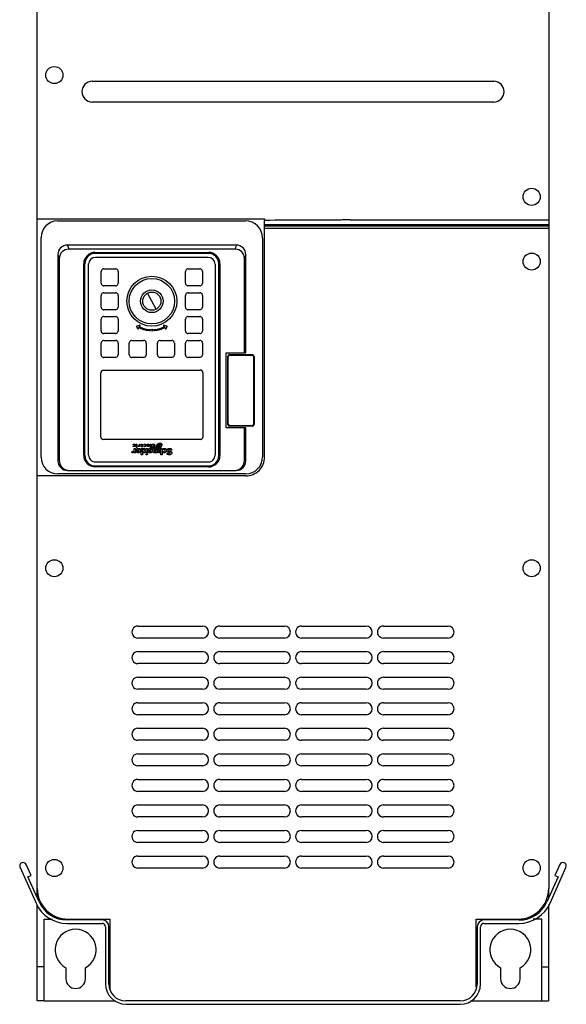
# Model space of a CAD drawing. Header units: millimetres. Extents: x 318 to 639, y 100 to 1256.
# Tile 1 of 2: x 318 to 639, y 100 to 678. Entities that reach past the tile are written whole.
import ezdxf

# ---------------------------------------------------------------- set-up
doc = ezdxf.new("R2010")
doc.units = ezdxf.units.MM
doc.header["$LTSCALE"] = 87.950052
doc.layers.get('0').update_dxf_attribs({"linetype": 'CONTINUOUS'})

msp = doc.modelspace()

# ---------------------------------------------------------------- linework, layer by layer
at = {"color": 7, "linetype": 'CONTINUOUS'}
for p, q in [((328.66, 560.93), (328.66, 951.93)), ((628.66, 951.93), (628.66, 556.44)), ((360.91, 641.76), (596.41, 641.76)), ((596.41, 629.59), (360.91, 629.59)), ((328.66, 410.13), (328.66, 560.93)), ((328.66, 560.93), (462.01, 560.93)), ((462.01, 560.93), (462.01, 560.12)), ((340.6, 559.78), (450.79, 559.78)), ((462.01, 421.19), (462.01, 560.12)), ((462.01, 557.6), (628.66, 557.6)), ((462.01, 556.86), (628.66, 556.86)), ((628.66, 555.43), (462.01, 555.43)), ((512.27, 560.43), (628.66, 560.43)), ((628.66, 556.44), (628.66, 167.93)), ((330.86, 421.11), (330.86, 550.04)), ((460.86, 549.7), (460.86, 421.27)), ((346.33, 545.6), (347.07, 543.21)), ((445.38, 545.6), (346.33, 545.6)), ((445.38, 545.6), (444.72, 543.21)), ((340.71, 539.98), (341.55, 537.69)), ((340.71, 539.98), (340.71, 418.98)), ((341.55, 537.69), (341.55, 419.3)), ((444.72, 543.21), (347.07, 543.21)), ((362.62, 541.33), (429.06, 541.33)), ((362.62, 541.33), (362.72, 540.73)), ((428.96, 538.41), (362.75, 538.41)), ((429.01, 540.73), (429.06, 541.33)), ((451, 539.98), (450.17, 537.77)), ((450.17, 482.33), (450.17, 537.77)), ((451, 482.33), (451, 539.98)), ((355.89, 422.3), (355.89, 534.6)), ((355.89, 534.6), (356.55, 534.54)), ((356.55, 422.2), (356.55, 534.54)), ((358.76, 422.28), (358.76, 534.41)), ((432.96, 534.41), (432.96, 422.26)), ((435.83, 534.56), (435.17, 534.55)), ((435.17, 422.17), (435.17, 534.55)), ((435.83, 534.56), (435.83, 422.18)), ((366.11, 523.26), (366.11, 530.06)), ((367.71, 531.66), (374.51, 531.66)), ((376.11, 530.06), (376.11, 523.26)), ((415.61, 523.26), (415.61, 530.06)), ((417.21, 531.66), (424.01, 531.66)), ((425.61, 530.06), (425.61, 523.26)), ((374.51, 521.66), (367.71, 521.66)), ((424.01, 521.66), (417.21, 521.66)), ((366.11, 509.26), (366.11, 516.06)), ((367.71, 517.66), (374.51, 517.66)), ((376.11, 516.06), (376.11, 509.26)), ((398.42, 507.97), (393.3, 517.34)), ((415.61, 509.26), (415.61, 516.06)), ((417.21, 517.66), (424.01, 517.66)), ((425.61, 516.06), (425.61, 509.26)), ((374.51, 507.66), (367.71, 507.66)), ((367.71, 503.66), (374.51, 503.66)), ((424.01, 507.66), (417.21, 507.66)), ((417.21, 503.66), (424.01, 503.66)), ((366.11, 495.26), (366.11, 502.06)), ((376.11, 502.06), (376.11, 495.26)), ((387.41, 496.6), (387.07, 497.86)), ((387.28, 498.22), (388.58, 498.57)), ((387.83, 497.33), (387.99, 496.75)), ((388.73, 497.99), (388.16, 497.84)), ((403.56, 497.84), (402.98, 497.99)), ((403.14, 498.57), (404.44, 498.22)), ((403.73, 496.75), (403.89, 497.33)), ((404.65, 497.86), (404.31, 496.6)), ((415.61, 495.26), (415.61, 502.06)), ((425.61, 502.06), (425.61, 495.26)), ((374.51, 493.66), (367.71, 493.66)), ((424.01, 493.66), (417.21, 493.66)), ((366.11, 481.26), (366.11, 488.06)), ((367.71, 489.66), (374.51, 489.66)), ((376.11, 488.06), (376.11, 481.26)), ((382.61, 481.26), (382.61, 488.06)), ((384.21, 489.66), (391.01, 489.66)), ((392.61, 488.06), (392.61, 481.26)), ((399.11, 481.26), (399.11, 488.06)), ((400.71, 489.66), (407.51, 489.66)), ((409.11, 488.06), (409.11, 481.26)), ((415.61, 481.26), (415.61, 488.06)), ((417.21, 489.66), (424.01, 489.66)), ((425.61, 488.06), (425.61, 481.26)), ((439.41, 482.33), (451, 482.33)), ((439.41, 438.23), (439.41, 482.33)), ((440.41, 440.31), (440.41, 480.26)), ((440.71, 440.52), (440.71, 480.03)), ((441.43, 481.28), (454.81, 481.28)), ((441.7, 481.03), (454.52, 481.03)), ((455.51, 480.04), (455.51, 440.51)), ((455.81, 480.28), (455.81, 440.3)), ((374.51, 479.66), (367.71, 479.66)), ((391.01, 479.66), (384.21, 479.66)), ((407.51, 479.66), (400.71, 479.66)), ((424.01, 479.66), (417.21, 479.66)), ((365.91, 433.13), (365.91, 470.58)), ((367.53, 472.21), (424.21, 472.21)), ((425.81, 470.61), (425.81, 433.11)), ((454.52, 439.53), (441.71, 439.53)), ((451, 438.23), (439.41, 438.23)), ((454.78, 439.28), (441.44, 439.28)), ((450.17, 419.18), (450.17, 438.23)), ((451, 418.96), (451, 438.23)), ((424.21, 431.51), (367.53, 431.51)), ((384.88, 428.44), (384.88, 428.71)), ((384.92, 427.42), (384.92, 427.73)), ((386.75, 428.77), (387.03, 428.77)), ((386.75, 427.35), (386.75, 428.77)), ((387.03, 428.77), (387.03, 427.35)), ((387.77, 427.49), (387.92, 427.74)), ((388.52, 428.77), (388.8, 428.77)), ((388.52, 428.03), (388.52, 428.77)), ((388.8, 428.77), (388.8, 427.35)), ((389.51, 428.44), (389.51, 428.7)), ((390.03, 427.61), (390.03, 428.33)), ((390.31, 428.35), (390.31, 427.61)), ((391.27, 428.44), (391.27, 428.71)), ((391.3, 427.42), (391.3, 427.73)), ((393.12, 428.1), (394.11, 428.1)), ((393.15, 428.36), (393.15, 428.63)), ((393.4, 427.92), (394.11, 427.92)), ((395.11, 428.77), (395.39, 428.77)), ((395.11, 426.62), (395.11, 428.77)), ((395.39, 428.77), (395.39, 426.62)), ((396.1, 428.77), (397.34, 428.77)), ((396.1, 428.49), (396.1, 428.77)), ((397.04, 428.49), (396.1, 428.49)), ((396.16, 427.82), (397.04, 427.82)), ((396.16, 427.55), (396.16, 427.82)), ((397.04, 427.82), (397.04, 428.49)), ((397.34, 428.77), (397.34, 426.62)), ((398.41, 427.83), (399.11, 427.83)), ((399.2, 428.14), (398.61, 428.14)), ((399.11, 427.83), (399.2, 428.14)), ((399.56, 427.97), (399.31, 427.03)), ((400.35, 427.21), (400.55, 428.04)), ((400.56, 428.64), (401.3, 428.64)), ((401.17, 428.15), (400.7, 428.15)), ((401.11, 427.87), (401, 427.56)), ((401.75, 427.87), (401.11, 427.87)), ((401.17, 428.15), (401.3, 428.64)), ((355.89, 422.3), (356.55, 422.2)), ((384.19, 423.88), (384.4, 424.57)), ((385.51, 426.19), (386.29, 426.19)), ((385.51, 425.11), (385.51, 426.19)), ((385.51, 423.7), (385.51, 424.41)), ((386.29, 423.7), (385.51, 423.7)), ((386.29, 426.19), (386.29, 423.7)), ((386.68, 425.08), (388.47, 425.08)), ((386.72, 425.42), (386.72, 425.91)), ((387.03, 427.35), (386.75, 427.35)), ((387.37, 424.67), (388.45, 424.67)), ((388.52, 427.35), (388.52, 427.68)), ((388.8, 427.35), (388.52, 427.35)), ((389.59, 427.61), (390.03, 427.61)), ((389.59, 427.35), (389.59, 427.61)), ((390.03, 427.35), (389.59, 427.35)), ((389.61, 426.19), (390.39, 426.19)), ((389.61, 422.51), (389.61, 426.19)), ((390.39, 422.51), (389.61, 422.51)), ((390.56, 427.61), (390.03, 427.06)), ((390.03, 427.06), (390.03, 427.35)), ((390.31, 427.61), (390.56, 427.61)), ((390.39, 426.19), (390.39, 425.99)), ((390.39, 424.32), (390.39, 425.51)), ((390.39, 423.81), (390.39, 422.51)), ((392.57, 426.19), (393.35, 426.19)), ((392.57, 423.7), (392.57, 426.19)), ((393.35, 423.7), (392.57, 423.7)), ((393.35, 426.19), (393.35, 423.7)), ((393.65, 425.08), (395.44, 425.08)), ((393.7, 425.42), (393.7, 425.91)), ((394.34, 424.67), (395.42, 424.67)), ((395.39, 426.62), (395.11, 426.62)), ((396.13, 426.9), (397.04, 426.9)), ((396.13, 426.62), (396.13, 426.9)), ((397.34, 426.62), (396.13, 426.62)), ((397.04, 427.55), (396.16, 427.55)), ((396.56, 426.19), (397.34, 426.19)), ((396.56, 424.61), (396.56, 426.19)), ((397.04, 426.9), (397.04, 427.55)), ((397.34, 426.19), (397.34, 424.67)), ((398.19, 427.23), (398.96, 427.23)), ((399.04, 427.54), (398.28, 427.54)), ((398.28, 424.59), (398.28, 425.75)), ((398.28, 423.7), (398.28, 424.06)), ((399.06, 423.7), (398.28, 423.7)), ((398.75, 426.96), (398.66, 426.51)), ((399.41, 426.51), (398.66, 426.51)), ((398.75, 426.96), (399.21, 426.96)), ((398.96, 427.23), (399.04, 427.54)), ((399.06, 425.39), (399.06, 423.7)), ((399.43, 424.61), (399.43, 425.4)), ((400.21, 425.65), (400.21, 424.77)), ((400.97, 427.27), (400.86, 426.96)), ((400.86, 426.96), (401.32, 426.96)), ((401.52, 427.27), (400.97, 427.27)), ((401, 427.56), (401.66, 427.56)), ((401.14, 426.18), (401.92, 426.18)), ((401.14, 424.61), (401.14, 426.18)), ((401.14, 422.51), (401.14, 424.07)), ((401.92, 422.51), (401.14, 422.51)), ((401.92, 426.18), (401.92, 422.51)), ((402.25, 425.51), (402.25, 426.07)), ((402.29, 423.81), (402.29, 424.4)), ((404.88, 422.75), (404.88, 423.47)), ((407.46, 425.88), (407.46, 425.09)), ((435.83, 422.18), (435.17, 422.17)), ((340.71, 418.98), (341.55, 419.3)), ((362.73, 418.31), (429, 418.31)), ((451, 418.96), (450.17, 419.18)), ((450.86, 411.28), (340.69, 411.28)), ((346.42, 413.28), (445.32, 413.28)), ((362.75, 415.98), (362.81, 415.39)), ((429.04, 415.39), (362.81, 415.39)), ((429.04, 415.39), (429, 415.98)), ((450.95, 410.13), (328.66, 410.13)), ((328.66, 167.93), (328.66, 410.13)), ((387.66, 321.93), (425.66, 321.93)), ((435.66, 321.93), (473.66, 321.93)), ((483.66, 321.93), (521.66, 321.93)), ((531.66, 321.93), (569.66, 321.93)), ((425.66, 314.93), (387.66, 314.93)), ((473.66, 314.93), (435.66, 314.93)), ((521.66, 314.93), (483.66, 314.93)), ((569.66, 314.93), (531.66, 314.93)), ((387.66, 306.93), (425.66, 306.93)), ((435.66, 306.93), (473.66, 306.93)), ((483.66, 306.93), (521.66, 306.93)), ((531.66, 306.93), (569.66, 306.93)), ((425.66, 299.93), (387.66, 299.93)), ((473.66, 299.93), (435.66, 299.93)), ((521.66, 299.93), (483.66, 299.93)), ((569.66, 299.93), (531.66, 299.93)), ((387.66, 291.93), (425.66, 291.93)), ((435.66, 291.93), (473.66, 291.93)), ((483.66, 291.93), (521.66, 291.93)), ((531.66, 291.93), (569.66, 291.93)), ((425.66, 284.93), (387.66, 284.93)), ((473.66, 284.93), (435.66, 284.93)), ((521.66, 284.93), (483.66, 284.93)), ((569.66, 284.93), (531.66, 284.93)), ((387.66, 276.93), (425.66, 276.93)), ((435.66, 276.93), (473.66, 276.93)), ((483.66, 276.93), (521.66, 276.93)), ((531.66, 276.93), (569.66, 276.93)), ((425.66, 269.93), (387.66, 269.93)), ((473.66, 269.93), (435.66, 269.93)), ((521.66, 269.93), (483.66, 269.93)), ((569.66, 269.93), (531.66, 269.93)), ((387.66, 261.93), (425.66, 261.93)), ((435.66, 261.93), (473.66, 261.93)), ((483.66, 261.93), (521.66, 261.93)), ((531.66, 261.93), (569.66, 261.93)), ((425.66, 254.93), (387.66, 254.93)), ((473.66, 254.93), (435.66, 254.93)), ((521.66, 254.93), (483.66, 254.93)), ((569.66, 254.93), (531.66, 254.93)), ((387.66, 246.93), (425.66, 246.93)), ((435.66, 246.93), (473.66, 246.93)), ((483.66, 246.93), (521.66, 246.93)), ((531.66, 246.93), (569.66, 246.93)), ((425.66, 239.93), (387.66, 239.93)), ((473.66, 239.93), (435.66, 239.93)), ((521.66, 239.93), (483.66, 239.93)), ((569.66, 239.93), (531.66, 239.93)), ((387.66, 231.93), (425.66, 231.93)), ((435.66, 231.93), (473.66, 231.93)), ((483.66, 231.93), (521.66, 231.93)), ((531.66, 231.93), (569.66, 231.93)), ((425.66, 224.93), (387.66, 224.93)), ((473.66, 224.93), (435.66, 224.93)), ((521.66, 224.93), (483.66, 224.93)), ((569.66, 224.93), (531.66, 224.93)), ((387.66, 216.93), (425.66, 216.93)), ((435.66, 216.93), (473.66, 216.93)), ((483.66, 216.93), (521.66, 216.93)), ((531.66, 216.93), (569.66, 216.93)), ((425.66, 209.93), (387.66, 209.93)), ((473.66, 209.93), (435.66, 209.93)), ((521.66, 209.93), (483.66, 209.93)), ((569.66, 209.93), (531.66, 209.93)), ((387.66, 201.93), (425.66, 201.93)), ((435.66, 201.93), (473.66, 201.93)), ((483.66, 201.93), (521.66, 201.93)), ((531.66, 201.93), (569.66, 201.93)), ((425.66, 194.93), (387.66, 194.93)), ((473.66, 194.93), (435.66, 194.93)), ((521.66, 194.93), (483.66, 194.93)), ((569.66, 194.93), (531.66, 194.93)), ((387.66, 186.93), (425.66, 186.93)), ((435.66, 186.93), (473.66, 186.93)), ((483.66, 186.93), (521.66, 186.93)), ((531.66, 186.93), (569.66, 186.93)), ((318.52, 180.31), (327.92, 159.2)), ((325.02, 175.55), (322.17, 181.94)), ((425.66, 179.93), (387.66, 179.93)), ((473.66, 179.93), (435.66, 179.93)), ((521.66, 179.93), (483.66, 179.93)), ((569.66, 179.93), (531.66, 179.93)), ((629.44, 159.29), (638.8, 180.31)), ((635.15, 181.94), (632.3, 175.55)), ((323.19, 174.73), (325.02, 175.55)), ((329.71, 160.1), (323.19, 174.73)), ((634.13, 174.73), (627.61, 160.09)), ((632.3, 175.55), (634.13, 174.73)), ((328.61, 162.57), (328.61, 167.92)), ((628.61, 167.73), (628.61, 162.34)), ((328.61, 114.43), (328.61, 158.39)), ((628.61, 158.31), (628.61, 121.93)), ((332.66, 149.93), (337.61, 149.93)), ((332.66, 101.92), (332.66, 149.93)), ((346.05, 147.43), (366.68, 147.43)), ((366.67, 149.43), (346.14, 149.43)), ((346.66, 149.93), (371.16, 149.93)), ((368.66, 145.45), (368.66, 111.95)), ((370.66, 111.8), (370.66, 145.44)), ((371.16, 149.93), (371.16, 109.93)), ((586.16, 149.93), (610.66, 149.93)), ((586.16, 109.93), (586.16, 149.93)), ((586.66, 145.24), (586.66, 111.8)), ((588.66, 111.9), (588.66, 145.41)), ((590.68, 147.43), (611.17, 147.43)), ((611.19, 149.43), (590.85, 149.43)), ((624.66, 149.93), (619.61, 149.93)), ((624.66, 101.92), (624.66, 149.93)), ((332.66, 121.93), (328.61, 121.93)), ((345.41, 121.39), (345.41, 114.93)), ((356.91, 114.93), (356.91, 121.39)), ((600.41, 121.39), (600.41, 114.93)), ((611.91, 114.93), (611.91, 121.39)), ((624.66, 121.93), (628.61, 121.93)), ((628.61, 121.93), (628.6, 101.92)), ((328.6, 101.92), (328.61, 114.43)), ((332.66, 101.92), (328.6, 101.92)), ((332.66, 101.91), (374.57, 101.91)), ((576.78, 101.93), (380.53, 101.93)), ((380.69, 99.93), (576.68, 99.93)), ((582.79, 101.91), (624.66, 101.91)), ((624.66, 101.92), (628.6, 101.92))]:
    msp.add_line(p, q, dxfattribs=at)
for centre, radius in [((338.66, 645.43), 5), ((618.66, 573.93), 5), ((618.66, 535.93), 5), ((395.86, 512.66), 14.67), ((395.86, 512.66), 13.33), ((395.86, 512.66), 6.67), ((395.86, 512.66), 5.34), ((395.86, 495.66), 0.5), ((338.66, 355.93), 5), ((618.66, 355.93), 5), ((338.66, 179.93), 5), ((618.66, 179.93), 5)]:
    msp.add_circle(centre, radius, dxfattribs=at)
for centre, radius, start, end in [((360.91, 635.68), 6.08, 90.00018, 270), ((596.41, 635.68), 6.08, 270.00018, 90), ((340.6, 550.04), 9.74, 90.00399, 179.99601), ((450.79, 549.7), 10.07, 0.004, 89.996), ((346.33, 539.98), 5.61, 90.00657, 179.99353), ((445.38, 539.98), 5.62, 0.00657, 89.99353), ((347.07, 537.69), 5.52, 90.004, 179.996), ((362.62, 534.6), 6.73, 90.00597, 179.99283), ((362.73, 534.54), 6.19, 90.12199, 180.00724), ((362.75, 534.41), 3.99, 90, 179.99995), ((428.96, 534.41), 4, 0.00005, 90), ((428.99, 534.55), 6.18, 359.99405, 89.8869), ((429.06, 534.55), 6.77, 0.00832, 89.9915), ((444.72, 537.77), 5.45, 0.004, 89.996), ((387.36, 497.93), 0.3, 180.01068, 194.98932), ((395.88, 512.71), 17.36, 242.38777, 264.96335), ((395.87, 512.71), 16.75, 242.57782, 264.96426), ((388.66, 498.28), 0.3, 0.0084, 104.9916), ((395.84, 512.71), 16.75, 275.03574, 297.42218), ((395.84, 512.71), 17.36, 275.03665, 297.61223), ((403.06, 498.28), 0.3, 75.0084, 179.9916), ((404.36, 497.93), 0.3, 345.01068, 359.98932), ((387.7, 496.68), 0.3, 195.01358, 14.98932), ((394.38, 495.72), 0.3, 265.00519, 84.99697), ((397.34, 495.72), 0.3, 95.00303, 274.99481), ((404.02, 496.68), 0.3, 165.01068, 344.98642), ((441.43, 480.26), 1.02, 90, 180), ((441.7, 480.03), 0.993, 90, 180), ((454.52, 480.04), 0.99, 0, 90), ((454.81, 480.28), 0.996, 0, 90), ((367.53, 470.58), 1.62, 90, 180), ((424.21, 470.61), 1.6, 0, 90), ((441.44, 440.31), 1.03, 180, 270), ((441.71, 440.52), 0.998, 180, 270), ((454.52, 440.51), 0.989, 270, 360), ((454.78, 440.3), 1.02, 270, 360), ((367.53, 433.13), 1.63, 180, 270), ((400.66, 426.62), 2.55, 151.60624, 158.8134), ((401.16, 426.36), 3.11, 134.23096, 145.14161), ((424.21, 433.11), 1.6, 270, 360), ((362.81, 422.31), 6.92, 180.00596, 269.99281), ((362.76, 422.2), 6.22, 180.00168, 269.90114), ((362.73, 422.28), 3.97, 179.99995, 270), ((391.09, 425.09), 1.15, 68.31234, 90.05457), ((398.91, 428.69), 2.96, 314.0805, 324.37872), ((399.46, 428.44), 2.37, 330.28263, 338.09317), ((429, 422.26), 3.96, 270, 0.00005), ((428.99, 422.17), 6.19, 270.11384, 0.00205), ((429.04, 422.18), 6.79, 270.00832, 359.9915), ((340.69, 421.11), 9.83, 180.004, 269.996), ((346.42, 418.98), 5.7, 180.00583, 269.99487), ((347.57, 419.3), 6.02, 180.004, 259.23143), ((444.26, 419.18), 5.91, 280.03876, 359.996), ((445.31, 418.97), 5.69, 270.00582, 359.99488), ((450.86, 421.27), 10, 270.004, 359.996), ((450.95, 421.19), 11.06, 269.99975, 360), ((387.66, 318.43), 3.5, 89.99975, 269.99975), ((425.66, 318.43), 3.5, 269.99975, 89.99975), ((435.66, 318.43), 3.5, 89.99975, 269.99975), ((473.66, 318.43), 3.5, 269.99975, 89.99975), ((483.66, 318.43), 3.5, 89.99975, 269.99975), ((521.66, 318.43), 3.5, 269.99975, 89.99975), ((531.66, 318.43), 3.5, 89.99975, 269.99975), ((569.66, 318.43), 3.5, 269.99975, 89.99975), ((387.66, 303.43), 3.5, 89.99975, 269.99975), ((425.66, 303.43), 3.5, 269.99975, 89.99975), ((435.66, 303.43), 3.5, 89.99975, 269.99975), ((473.66, 303.43), 3.5, 269.99975, 89.99975), ((483.66, 303.43), 3.5, 89.99975, 269.99975), ((521.66, 303.43), 3.5, 269.99975, 89.99975), ((531.66, 303.43), 3.5, 89.99975, 269.99975), ((569.66, 303.43), 3.5, 269.99975, 89.99975), ((387.66, 288.43), 3.5, 89.99975, 269.99975), ((425.66, 288.43), 3.5, 269.99975, 89.99975), ((435.66, 288.43), 3.5, 89.99975, 269.99975), ((473.66, 288.43), 3.5, 269.99975, 89.99975), ((483.66, 288.43), 3.5, 89.99975, 269.99975), ((521.66, 288.43), 3.5, 269.99975, 89.99975), ((531.66, 288.43), 3.5, 89.99975, 269.99975), ((569.66, 288.43), 3.5, 269.99975, 89.99975), ((387.66, 273.43), 3.5, 89.99975, 269.99975), ((425.66, 273.43), 3.5, 269.99975, 89.99975), ((435.66, 273.43), 3.5, 89.99975, 269.99975), ((473.66, 273.43), 3.5, 269.99975, 89.99975), ((483.66, 273.43), 3.5, 89.99975, 269.99975), ((521.66, 273.43), 3.5, 269.99975, 89.99975), ((531.66, 273.43), 3.5, 89.99975, 269.99975), ((569.66, 273.43), 3.5, 269.99975, 89.99975), ((387.66, 258.43), 3.5, 89.99975, 269.99975), ((425.66, 258.43), 3.5, 269.99975, 89.99975), ((435.66, 258.43), 3.5, 89.99975, 269.99975), ((473.66, 258.43), 3.5, 269.99975, 89.99975), ((483.66, 258.43), 3.5, 89.99975, 269.99975), ((521.66, 258.43), 3.5, 269.99975, 89.99975), ((531.66, 258.43), 3.5, 89.99975, 269.99975), ((569.66, 258.43), 3.5, 269.99975, 89.99975), ((387.66, 243.43), 3.5, 89.99975, 269.99975), ((425.66, 243.43), 3.5, 269.99975, 89.99975), ((435.66, 243.43), 3.5, 89.99975, 269.99975), ((473.66, 243.43), 3.5, 269.99975, 89.99975), ((483.66, 243.43), 3.5, 89.99975, 269.99975), ((521.66, 243.43), 3.5, 269.99975, 89.99975), ((531.66, 243.43), 3.5, 89.99975, 269.99975), ((569.66, 243.43), 3.5, 269.99975, 89.99975), ((387.66, 228.43), 3.5, 89.99975, 269.99975), ((425.66, 228.43), 3.5, 269.99975, 89.99975), ((435.66, 228.43), 3.5, 89.99975, 269.99975), ((473.66, 228.43), 3.5, 269.99975, 89.99975), ((483.66, 228.43), 3.5, 89.99975, 269.99975), ((521.66, 228.43), 3.5, 269.99975, 89.99975), ((531.66, 228.43), 3.5, 89.99975, 269.99975), ((569.66, 228.43), 3.5, 269.99975, 89.99975), ((387.66, 213.43), 3.5, 89.99975, 269.99975), ((425.66, 213.43), 3.5, 269.99975, 89.99975), ((435.66, 213.43), 3.5, 89.99975, 269.99975), ((473.66, 213.43), 3.5, 269.99975, 89.99975), ((483.66, 213.43), 3.5, 89.99975, 269.99975), ((521.66, 213.43), 3.5, 269.99975, 89.99975), ((531.66, 213.43), 3.5, 89.99975, 269.99975), ((569.66, 213.43), 3.5, 269.99975, 89.99975), ((387.66, 198.43), 3.5, 89.99975, 269.99975), ((425.66, 198.43), 3.5, 269.99975, 89.99975), ((435.66, 198.43), 3.5, 89.99975, 269.99975), ((473.66, 198.43), 3.5, 269.99975, 89.99975), ((483.66, 198.43), 3.5, 89.99975, 269.99975), ((521.66, 198.43), 3.5, 269.99975, 89.99975), ((531.66, 198.43), 3.5, 89.99975, 269.99975), ((569.66, 198.43), 3.5, 269.99975, 89.99975), ((387.66, 183.43), 3.5, 89.99975, 269.99975), ((425.66, 183.43), 3.5, 269.99975, 89.99975), ((435.66, 183.43), 3.5, 89.99975, 269.99975), ((473.66, 183.43), 3.5, 269.99975, 89.99975), ((483.66, 183.43), 3.5, 89.99975, 269.99975), ((521.66, 183.43), 3.5, 269.99975, 89.99975), ((531.66, 183.43), 3.5, 89.99975, 269.99975), ((569.66, 183.43), 3.5, 269.99975, 89.99975), ((320.34, 181.13), 2, 24.00041, 203.99959), ((636.97, 181.13), 2, 336.00041, 155.99959), ((346.66, 167.93), 18, 179.99975, 270), ((610.66, 167.93), 18, 270, 360), ((346.09, 167.33), 19.92, 204.1121, 269.88888), ((346.14, 167.42), 18, 203.99984, 270.00016), ((611.17, 167.43), 20, 270.00175, 335.99925), ((611.19, 167.4), 17.99, 269.99984, 336.00017), ((366.67, 145.44), 3.99, 0.00655, 89.99355), ((366.68, 145.45), 1.99, 0.00589, 89.99418), ((590.85, 145.24), 4.19, 90.00655, 179.99355), ((590.68, 145.41), 2.01, 90.0059, 179.99418), ((351.16, 131.93), 12, 298.63099, 241.36901), ((606.16, 131.93), 12, 298.63099, 241.36901), ((351.16, 114.93), 5.75, 180, 360), ((380.69, 111.96), 12.02, 180.00633, 269.99454), ((380.53, 111.8), 9.87, 180.004, 269.996), ((379.16, 109.93), 8, 180, 192.46115), ((576.68, 111.9), 11.99, 270.00625, 359.99452), ((576.75, 111.84), 9.94, 270.22161, 359.77839), ((606.16, 114.93), 5.75, 180, 360)]:
    msp.add_arc(centre, radius, start, end, dxfattribs=at)
for centre, ratio, start_param, end_param in [((395.86, 522.04), 0.0312, 1.515523, 1.626056), ((395.86, 434.64), 0.031153, -1.626005, -1.515537)]:
    msp.add_ellipse(centre, major_axis=(600, 0), ratio=ratio, start_param=start_param, end_param=end_param, dxfattribs=at)
for centre, major_axis, ratio in [((386.9, 426.94), (0.133, 0.119), 0.720346), ((392.96, 422.9), (0.376, 0.337), 0.720197)]:
    msp.add_ellipse(centre, major_axis=major_axis, ratio=ratio, dxfattribs=at)
for points, knots in [([(512.27, 560.43), (511.74, 560.43), (510.7, 560.35), (508.6, 560.35), (504.94, 560.3), (497.61, 560.26), (482.95, 560.18), (470.39, 560.15), (462.01, 560.12)], [0, 0, 0, 0, 0.03125, 0.0625, 0.125, 0.25, 0.5, 1, 1, 1, 1]), ([(367.71, 531.66), (367.4, 531.66), (366.79, 531.47), (366.23, 530.81), (366.11, 530.28), (366.11, 530.06)], [0, 0, 0, 0, 0.367338, 0.732691, 1, 1, 1, 1]), ([(376.11, 530.06), (376.11, 530.36), (375.92, 530.98), (375.26, 531.54), (374.73, 531.66), (374.51, 531.66)], [0, 0, 0, 0, 0.367338, 0.73269, 1, 1, 1, 1]), ([(417.21, 531.66), (416.9, 531.66), (416.29, 531.47), (415.73, 530.81), (415.61, 530.28), (415.61, 530.06)], [0, 0, 0, 0, 0.367338, 0.732691, 1, 1, 1, 1]), ([(425.61, 530.06), (425.61, 530.36), (425.42, 530.98), (424.76, 531.54), (424.23, 531.66), (424.01, 531.66)], [0, 0, 0, 0, 0.367338, 0.73269, 1, 1, 1, 1]), ([(366.11, 523.26), (366.11, 522.95), (366.29, 522.33), (366.95, 521.77), (367.49, 521.66), (367.71, 521.66)], [0, 0, 0, 0, 0.367338, 0.73269, 1, 1, 1, 1]), ([(374.51, 521.66), (374.82, 521.66), (375.43, 521.84), (375.99, 522.5), (376.11, 523.03), (376.11, 523.26)], [0, 0, 0, 0, 0.367338, 0.73269, 1, 1, 1, 1]), ([(415.61, 523.26), (415.61, 522.95), (415.79, 522.33), (416.45, 521.77), (416.99, 521.66), (417.21, 521.66)], [0, 0, 0, 0, 0.367338, 0.73269, 1, 1, 1, 1]), ([(424.01, 521.66), (424.32, 521.66), (424.93, 521.84), (425.49, 522.5), (425.61, 523.03), (425.61, 523.26)], [0, 0, 0, 0, 0.367338, 0.73269, 1, 1, 1, 1]), ([(367.71, 517.66), (367.4, 517.66), (366.79, 517.47), (366.23, 516.81), (366.11, 516.28), (366.11, 516.06)], [0, 0, 0, 0, 0.367338, 0.732691, 1, 1, 1, 1]), ([(376.11, 516.06), (376.11, 516.36), (375.92, 516.98), (375.26, 517.54), (374.73, 517.66), (374.51, 517.66)], [0, 0, 0, 0, 0.367338, 0.73269, 1, 1, 1, 1]), ([(417.21, 517.66), (416.9, 517.66), (416.29, 517.47), (415.73, 516.81), (415.61, 516.28), (415.61, 516.06)], [0, 0, 0, 0, 0.367338, 0.732691, 1, 1, 1, 1]), ([(425.61, 516.06), (425.61, 516.36), (425.42, 516.98), (424.76, 517.54), (424.23, 517.66), (424.01, 517.66)], [0, 0, 0, 0, 0.367338, 0.73269, 1, 1, 1, 1]), ([(366.11, 509.26), (366.11, 508.95), (366.29, 508.33), (366.95, 507.77), (367.49, 507.66), (367.71, 507.66)], [0, 0, 0, 0, 0.367338, 0.73269, 1, 1, 1, 1]), ([(374.51, 507.66), (374.82, 507.66), (375.43, 507.84), (375.99, 508.5), (376.11, 509.03), (376.11, 509.26)], [0, 0, 0, 0, 0.367338, 0.73269, 1, 1, 1, 1]), ([(415.61, 509.26), (415.61, 508.95), (415.79, 508.33), (416.45, 507.77), (416.99, 507.66), (417.21, 507.66)], [0, 0, 0, 0, 0.367338, 0.73269, 1, 1, 1, 1]), ([(424.01, 507.66), (424.32, 507.66), (424.93, 507.84), (425.49, 508.5), (425.61, 509.03), (425.61, 509.26)], [0, 0, 0, 0, 0.367338, 0.73269, 1, 1, 1, 1]), ([(367.71, 503.66), (367.4, 503.66), (366.79, 503.47), (366.23, 502.81), (366.11, 502.28), (366.11, 502.06)], [0, 0, 0, 0, 0.367338, 0.732691, 1, 1, 1, 1]), ([(376.11, 502.06), (376.11, 502.36), (375.92, 502.98), (375.26, 503.54), (374.73, 503.66), (374.51, 503.66)], [0, 0, 0, 0, 0.367338, 0.73269, 1, 1, 1, 1]), ([(417.21, 503.66), (416.9, 503.66), (416.29, 503.47), (415.73, 502.81), (415.61, 502.28), (415.61, 502.06)], [0, 0, 0, 0, 0.367338, 0.732691, 1, 1, 1, 1]), ([(425.61, 502.06), (425.61, 502.36), (425.42, 502.98), (424.76, 503.54), (424.23, 503.66), (424.01, 503.66)], [0, 0, 0, 0, 0.367338, 0.73269, 1, 1, 1, 1]), ([(366.11, 495.26), (366.11, 494.95), (366.29, 494.33), (366.95, 493.77), (367.49, 493.66), (367.71, 493.66)], [0, 0, 0, 0, 0.367338, 0.73269, 1, 1, 1, 1]), ([(374.51, 493.66), (374.82, 493.66), (375.43, 493.84), (375.99, 494.5), (376.11, 495.03), (376.11, 495.26)], [0, 0, 0, 0, 0.367338, 0.73269, 1, 1, 1, 1]), ([(415.61, 495.26), (415.61, 494.95), (415.79, 494.33), (416.45, 493.77), (416.99, 493.66), (417.21, 493.66)], [0, 0, 0, 0, 0.367338, 0.73269, 1, 1, 1, 1]), ([(424.01, 493.66), (424.32, 493.66), (424.93, 493.84), (425.49, 494.5), (425.61, 495.03), (425.61, 495.26)], [0, 0, 0, 0, 0.367338, 0.73269, 1, 1, 1, 1]), ([(367.71, 489.66), (367.4, 489.66), (366.79, 489.47), (366.23, 488.81), (366.11, 488.28), (366.11, 488.06)], [0, 0, 0, 0, 0.367338, 0.732691, 1, 1, 1, 1]), ([(376.11, 488.06), (376.11, 488.36), (375.92, 488.98), (375.26, 489.54), (374.73, 489.66), (374.51, 489.66)], [0, 0, 0, 0, 0.367338, 0.73269, 1, 1, 1, 1]), ([(384.21, 489.66), (383.9, 489.66), (383.29, 489.47), (382.73, 488.81), (382.61, 488.28), (382.61, 488.06)], [0, 0, 0, 0, 0.367338, 0.732691, 1, 1, 1, 1]), ([(392.61, 488.06), (392.61, 488.36), (392.42, 488.98), (391.76, 489.54), (391.23, 489.66), (391.01, 489.66)], [0, 0, 0, 0, 0.367338, 0.73269, 1, 1, 1, 1]), ([(400.71, 489.66), (400.4, 489.66), (399.79, 489.47), (399.23, 488.81), (399.11, 488.28), (399.11, 488.06)], [0, 0, 0, 0, 0.367338, 0.732691, 1, 1, 1, 1]), ([(409.11, 488.06), (409.11, 488.36), (408.92, 488.98), (408.26, 489.54), (407.73, 489.66), (407.51, 489.66)], [0, 0, 0, 0, 0.367338, 0.73269, 1, 1, 1, 1]), ([(417.21, 489.66), (416.9, 489.66), (416.29, 489.47), (415.73, 488.81), (415.61, 488.28), (415.61, 488.06)], [0, 0, 0, 0, 0.367338, 0.732691, 1, 1, 1, 1]), ([(425.61, 488.06), (425.61, 488.36), (425.42, 488.98), (424.76, 489.54), (424.23, 489.66), (424.01, 489.66)], [0, 0, 0, 0, 0.367338, 0.73269, 1, 1, 1, 1]), ([(366.11, 481.26), (366.11, 480.95), (366.29, 480.33), (366.95, 479.77), (367.49, 479.66), (367.71, 479.66)], [0, 0, 0, 0, 0.367338, 0.73269, 1, 1, 1, 1]), ([(374.51, 479.66), (374.82, 479.66), (375.43, 479.84), (375.99, 480.5), (376.11, 481.03), (376.11, 481.26)], [0, 0, 0, 0, 0.367338, 0.73269, 1, 1, 1, 1]), ([(382.61, 481.26), (382.61, 480.95), (382.79, 480.33), (383.45, 479.77), (383.99, 479.66), (384.21, 479.66)], [0, 0, 0, 0, 0.367338, 0.73269, 1, 1, 1, 1]), ([(391.01, 479.66), (391.32, 479.66), (391.93, 479.84), (392.49, 480.5), (392.61, 481.03), (392.61, 481.26)], [0, 0, 0, 0, 0.367338, 0.73269, 1, 1, 1, 1]), ([(399.11, 481.26), (399.11, 480.95), (399.29, 480.33), (399.95, 479.77), (400.49, 479.66), (400.71, 479.66)], [0, 0, 0, 0, 0.367338, 0.73269, 1, 1, 1, 1]), ([(407.51, 479.66), (407.82, 479.66), (408.43, 479.84), (408.99, 480.5), (409.11, 481.03), (409.11, 481.26)], [0, 0, 0, 0, 0.367338, 0.73269, 1, 1, 1, 1]), ([(415.61, 481.26), (415.61, 480.95), (415.79, 480.33), (416.45, 479.77), (416.99, 479.66), (417.21, 479.66)], [0, 0, 0, 0, 0.367338, 0.73269, 1, 1, 1, 1]), ([(424.01, 479.66), (424.32, 479.66), (424.93, 479.84), (425.49, 480.5), (425.61, 481.03), (425.61, 481.26)], [0, 0, 0, 0, 0.367338, 0.73269, 1, 1, 1, 1]), ([(384.88, 428.71), (384.92, 428.73), (385.03, 428.77), (385.22, 428.8), (385.43, 428.8), (385.69, 428.72), (385.96, 428.5), (386.02, 428.23), (386.02, 428.09)], [0, 0, 0, 0, 0.08401, 0.216593, 0.359248, 0.489177, 0.740591, 1, 1, 1, 1]), ([(385.48, 427.62), (385.48, 427.62), (385.58, 427.66), (385.69, 427.79), (385.75, 428.05), (385.72, 428.28), (385.58, 428.45), (385.43, 428.52), (385.19, 428.55), (385.01, 428.49), (384.88, 428.44)], [0, 0, 0, 0, 0.007046, 0.188694, 0.286971, 0.485821, 0.576877, 0.666652, 0.764195, 1, 1, 1, 1]), ([(386.02, 428.09), (386.02, 427.97), (385.98, 427.71), (385.74, 427.4), (385.31, 427.29), (385.06, 427.36), (384.92, 427.42)], [0, 0, 0, 0, 0.231189, 0.470429, 0.712587, 1, 1, 1, 1]), ([(384.92, 427.73), (384.96, 427.69), (385.08, 427.62), (385.22, 427.58), (385.31, 427.58)], [0, 0, 0, 0, 0.399089, 1, 1, 1, 1]), ([(387.92, 427.74), (387.93, 427.72), (387.98, 427.68), (388.06, 427.63), (388.14, 427.59), (388.18, 427.59)], [0, 0, 0, 0, 0.198146, 0.603215, 1, 1, 1, 1]), ([(388.42, 427.72), (388.44, 427.74), (388.5, 427.84), (388.52, 427.95), (388.52, 428.03)], [0, 0, 0, 0, 0.278589, 1, 1, 1, 1]), ([(389.51, 428.7), (389.56, 428.72), (389.66, 428.77), (389.79, 428.79), (389.85, 428.79)], [0, 0, 0, 0, 0.409106, 1, 1, 1, 1]), ([(390.03, 428.33), (390.03, 428.35), (390.02, 428.42), (389.97, 428.52), (389.87, 428.54), (389.83, 428.54)], [0, 0, 0, 0, 0.201375, 0.601314, 1, 1, 1, 1]), ([(389.85, 428.79), (389.9, 428.79), (390.05, 428.78), (390.27, 428.65), (390.31, 428.45), (390.31, 428.35)], [0, 0, 0, 0, 0.201054, 0.598044, 1, 1, 1, 1]), ([(391.27, 428.71), (391.31, 428.73), (391.42, 428.77), (391.6, 428.8), (391.81, 428.8), (392.08, 428.72), (392.34, 428.5), (392.41, 428.23), (392.41, 428.09)], [0, 0, 0, 0, 0.086141, 0.215866, 0.358739, 0.488714, 0.74019, 1, 1, 1, 1]), ([(391.86, 427.62), (391.86, 427.62), (391.96, 427.66), (392.08, 427.78), (392.14, 428.05), (392.11, 428.28), (391.96, 428.45), (391.82, 428.52), (391.58, 428.55), (391.39, 428.49), (391.27, 428.44)], [0, 0, 0, 0, 0.006112, 0.18808, 0.286249, 0.485077, 0.5759, 0.665392, 0.762909, 1, 1, 1, 1]), ([(392.41, 428.09), (392.41, 427.97), (392.37, 427.71), (392.13, 427.4), (391.79, 427.31), (391.52, 427.34), (391.37, 427.39), (391.3, 427.42)], [0, 0, 0, 0, 0.229341, 0.471072, 0.714915, 0.853611, 1, 1, 1, 1]), ([(391.3, 427.73), (391.35, 427.69), (391.47, 427.62), (391.61, 427.58), (391.69, 427.58)], [0, 0, 0, 0, 0.399081, 1, 1, 1, 1]), ([(393.16, 427.77), (393.15, 427.8), (393.13, 427.91), (393.12, 428.02), (393.12, 428.1)], [0, 0, 0, 0, 0.30372, 1, 1, 1, 1]), ([(393.15, 428.63), (393.21, 428.67), (393.39, 428.77), (393.59, 428.79), (393.71, 428.79)], [0, 0, 0, 0, 0.403383, 1, 1, 1, 1]), ([(394.11, 428.1), (394.11, 428.16), (394.08, 428.26), (394, 428.4), (393.87, 428.49), (393.71, 428.53), (393.46, 428.53), (393.26, 428.43), (393.15, 428.36)], [0, 0, 0, 0, 0.130144, 0.254547, 0.379236, 0.505087, 0.654846, 1, 1, 1, 1]), ([(393.46, 427.38), (393.44, 427.39), (393.38, 427.43), (393.25, 427.54), (393.19, 427.68), (393.16, 427.77)], [0, 0, 0, 0, 0.107963, 0.459058, 1, 1, 1, 1]), ([(393.4, 427.92), (393.4, 427.88), (393.41, 427.77), (393.51, 427.61), (393.66, 427.57), (393.73, 427.57)], [0, 0, 0, 0, 0.201246, 0.59949, 1, 1, 1, 1]), ([(393.71, 428.79), (393.74, 428.79), (393.91, 428.78), (394.18, 428.66), (394.36, 428.36), (394.39, 428.15), (394.39, 428.08)], [0, 0, 0, 0, 0.091982, 0.437868, 0.801305, 1, 1, 1, 1]), ([(393.73, 427.57), (393.8, 427.57), (394, 427.61), (394.09, 427.81), (394.11, 427.92)], [0, 0, 0, 0, 0.406429, 1, 1, 1, 1]), ([(394.34, 427.75), (394.32, 427.69), (394.24, 427.53), (394.09, 427.42), (393.99, 427.37)], [0, 0, 0, 0, 0.351577, 1, 1, 1, 1]), ([(394.39, 428.08), (394.4, 427.97), (394.38, 427.86), (394.34, 427.75), (394.34, 427.75)], [0, 0, 0, 0, 0.977172, 1, 1, 1, 1]), ([(398.99, 428.59), (399.23, 428.82), (399.71, 429.15), (400.45, 429.37), (401.05, 429.35), (401.48, 429.13), (401.72, 428.8), (401.83, 428.38), (401.8, 428.06), (401.75, 427.87)], [0, 0, 0, 0, 0.250251, 0.422688, 0.562276, 0.680361, 0.768535, 0.856709, 1, 1, 1, 1]), ([(400.56, 428.64), (400.34, 428.64), (400.03, 428.56), (399.69, 428.27), (399.59, 428.1), (399.56, 427.97)], [0, 0, 0, 0, 0.532312, 0.708425, 1, 1, 1, 1]), ([(400.55, 428.04), (400.57, 428.07), (400.61, 428.13), (400.67, 428.15), (400.7, 428.15)], [0, 0, 0, 0, 0.600403, 1, 1, 1, 1]), ([(385.51, 424.41), (385.42, 424.22), (385.28, 423.97), (385.02, 423.74), (384.85, 423.66), (384.66, 423.64), (384.49, 423.69), (384.33, 423.77), (384.24, 423.84), (384.19, 423.88)], [0, 0, 0, 0, 0.366349, 0.483868, 0.587407, 0.69037, 0.796805, 0.897351, 1, 1, 1, 1]), ([(384.4, 424.57), (384.49, 424.52), (384.62, 424.44), (384.82, 424.38), (385.04, 424.4), (385.33, 424.64), (385.44, 424.93), (385.51, 425.11)], [0, 0, 0, 0, 0.195482, 0.302498, 0.405861, 0.612227, 1, 1, 1, 1]), ([(387.97, 423.65), (387.79, 423.65), (387.44, 423.71), (386.99, 424.01), (386.71, 424.5), (386.67, 424.88), (386.68, 425.08)], [0, 0, 0, 0, 0.239993, 0.48294, 0.728472, 1, 1, 1, 1]), ([(386.72, 425.91), (386.91, 426.05), (387.28, 426.21), (387.68, 426.24), (387.84, 426.24)], [0, 0, 0, 0, 0.600889, 1, 1, 1, 1]), ([(388.47, 425.08), (388.47, 425.12), (388.45, 425.28), (388.32, 425.57), (388, 425.74), (387.7, 425.78), (387.45, 425.77), (387.1, 425.67), (386.87, 425.52), (386.72, 425.42)], [0, 0, 0, 0, 0.050479, 0.230506, 0.410339, 0.521197, 0.632055, 0.75298, 1, 1, 1, 1]), ([(387.37, 424.67), (387.37, 424.62), (387.4, 424.46), (387.51, 424.26), (387.77, 424.11), (388.01, 424.11), (388.22, 424.2), (388.39, 424.37), (388.44, 424.55), (388.45, 424.67)], [0, 0, 0, 0, 0.079432, 0.285905, 0.385707, 0.588834, 0.687066, 0.785298, 1, 1, 1, 1]), ([(388.11, 427.33), (388.08, 427.33), (387.95, 427.34), (387.84, 427.42), (387.77, 427.49)], [0, 0, 0, 0, 0.200733, 1, 1, 1, 1]), ([(387.84, 426.24), (387.86, 426.24), (388.09, 426.23), (388.51, 426.16), (388.99, 425.85), (389.26, 425.36), (389.31, 424.81), (389.12, 424.18), (388.62, 423.73), (388.15, 423.65), (387.97, 423.65)], [0, 0, 0, 0, 0.019299, 0.164178, 0.290272, 0.413552, 0.54625, 0.676961, 0.867093, 1, 1, 1, 1]), ([(388.37, 427.47), (388.32, 427.42), (388.24, 427.35), (388.14, 427.33), (388.11, 427.33)], [0, 0, 0, 0, 0.631127, 1, 1, 1, 1]), ([(388.18, 427.59), (388.22, 427.59), (388.31, 427.62), (388.38, 427.68), (388.42, 427.72)], [0, 0, 0, 0, 0.442622, 1, 1, 1, 1]), ([(388.52, 427.68), (388.5, 427.65), (388.47, 427.59), (388.41, 427.52), (388.38, 427.48), (388.37, 427.47)], [0, 0, 0, 0, 0.424701, 0.855156, 1, 1, 1, 1]), ([(391.51, 426.16), (391.53, 426.15), (391.71, 426.07), (392.01, 425.82), (392.24, 425.31), (392.27, 424.65), (392.02, 424.03), (391.48, 423.68), (390.93, 423.62), (390.57, 423.72), (390.39, 423.81)], [0, 0, 0, 0, 0.017011, 0.139169, 0.269393, 0.413529, 0.607069, 0.730034, 0.859937, 1, 1, 1, 1]), ([(391.46, 424.96), (391.46, 425.07), (391.44, 425.24), (391.32, 425.52), (391.07, 425.72), (390.68, 425.73), (390.48, 425.59), (390.39, 425.51)], [0, 0, 0, 0, 0.207739, 0.32939, 0.552808, 0.771455, 1, 1, 1, 1]), ([(390.39, 424.32), (390.42, 424.3), (390.55, 424.22), (390.71, 424.17), (390.83, 424.17)], [0, 0, 0, 0, 0.202789, 1, 1, 1, 1]), ([(390.48, 426.06), (390.53, 426.09), (390.72, 426.2), (390.94, 426.24), (391.09, 426.24)], [0, 0, 0, 0, 0.298248, 1, 1, 1, 1]), ([(390.83, 424.17), (390.88, 424.17), (391.06, 424.19), (391.4, 424.4), (391.46, 424.76), (391.46, 424.96)], [0, 0, 0, 0, 0.142705, 0.460295, 1, 1, 1, 1]), ([(393.99, 427.37), (393.98, 427.37), (393.91, 427.34), (393.77, 427.32), (393.6, 427.33), (393.5, 427.37), (393.46, 427.38)], [0, 0, 0, 0, 0.063927, 0.418789, 0.773651, 1, 1, 1, 1]), ([(394.94, 423.65), (394.76, 423.65), (394.41, 423.71), (393.96, 424.01), (393.68, 424.5), (393.64, 424.88), (393.65, 425.08)], [0, 0, 0, 0, 0.240243, 0.483096, 0.72853, 1, 1, 1, 1]), ([(393.7, 425.91), (393.88, 426.05), (394.25, 426.21), (394.65, 426.24), (394.81, 426.24)], [0, 0, 0, 0, 0.60089, 1, 1, 1, 1]), ([(395.44, 425.08), (395.44, 425.12), (395.42, 425.29), (395.29, 425.57), (394.97, 425.74), (394.67, 425.78), (394.42, 425.77), (394.07, 425.67), (393.84, 425.52), (393.7, 425.42)], [0, 0, 0, 0, 0.051903, 0.231792, 0.411542, 0.522165, 0.632789, 0.753344, 1, 1, 1, 1]), ([(394.34, 424.67), (394.35, 424.62), (394.37, 424.46), (394.48, 424.26), (394.74, 424.11), (394.98, 424.11), (395.19, 424.2), (395.36, 424.37), (395.41, 424.55), (395.42, 424.67)], [0, 0, 0, 0, 0.080024, 0.285812, 0.385216, 0.588207, 0.686749, 0.78529, 1, 1, 1, 1]), ([(394.81, 426.24), (394.83, 426.24), (395.07, 426.23), (395.48, 426.16), (395.96, 425.85), (396.23, 425.36), (396.28, 424.81), (396.1, 424.18), (395.59, 423.73), (395.12, 423.65), (394.94, 423.65)], [0, 0, 0, 0, 0.019449, 0.164339, 0.290389, 0.413616, 0.546259, 0.676899, 0.867052, 1, 1, 1, 1]), ([(397.47, 423.65), (397.43, 423.65), (397.24, 423.66), (396.9, 423.77), (396.6, 424.14), (396.56, 424.45), (396.56, 424.61)], [0, 0, 0, 0, 0.079574, 0.3876, 0.680399, 1, 1, 1, 1]), ([(397.34, 424.67), (397.34, 424.56), (397.36, 424.4), (397.5, 424.24), (397.63, 424.18), (397.79, 424.17), (397.94, 424.21), (398.12, 424.35), (398.22, 424.49), (398.28, 424.59)], [0, 0, 0, 0, 0.232669, 0.331554, 0.430298, 0.533254, 0.645576, 0.757898, 1, 1, 1, 1]), ([(398.28, 424.06), (398.16, 423.92), (397.91, 423.7), (397.59, 423.65), (397.47, 423.65)], [0, 0, 0, 0, 0.595853, 1, 1, 1, 1]), ([(400.97, 426.56), (400.66, 426.26), (400.17, 425.95), (399.53, 425.8), (399.13, 425.78), (398.7, 425.87), (398.3, 426.2), (398.12, 426.69), (398.15, 427.05), (398.19, 427.23)], [0, 0, 0, 0, 0.328736, 0.413809, 0.489822, 0.62102, 0.738945, 0.858826, 1, 1, 1, 1]), ([(398.28, 425.75), (398.32, 425.7), (398.45, 425.58), (398.72, 425.46), (398.95, 425.4), (399.06, 425.39)], [0, 0, 0, 0, 0.199436, 0.60096, 1, 1, 1, 1]), ([(399.31, 427.03), (399.31, 427.01), (399.28, 426.97), (399.24, 426.96), (399.21, 426.96)], [0, 0, 0, 0, 0.404942, 1, 1, 1, 1]), ([(399.41, 426.51), (399.54, 426.51), (399.83, 426.56), (400.19, 426.81), (400.33, 427.08), (400.35, 427.21)], [0, 0, 0, 0, 0.305025, 0.673752, 1, 1, 1, 1]), ([(401.14, 424.07), (401.07, 423.98), (400.87, 423.78), (400.46, 423.62), (400.07, 423.67), (399.73, 423.83), (399.48, 424.14), (399.43, 424.45), (399.43, 424.61)], [0, 0, 0, 0, 0.145743, 0.336514, 0.531925, 0.623371, 0.804489, 1, 1, 1, 1]), ([(400.21, 424.77), (400.21, 424.66), (400.23, 424.49), (400.38, 424.27), (400.52, 424.23), (400.62, 424.23)], [0, 0, 0, 0, 0.435822, 0.627915, 1, 1, 1, 1]), ([(400.62, 424.23), (400.71, 424.23), (400.84, 424.28), (401.01, 424.42), (401.09, 424.53), (401.14, 424.61)], [0, 0, 0, 0, 0.400943, 0.600829, 1, 1, 1, 1]), ([(402.95, 425.68), (402.9, 425.68), (402.66, 425.66), (402.43, 425.57), (402.25, 425.51)], [0, 0, 0, 0, 0.199988, 1, 1, 1, 1]), ([(402.29, 424.4), (402.32, 424.38), (402.53, 424.28), (402.74, 424.23), (402.92, 424.23)], [0, 0, 0, 0, 0.19838, 1, 1, 1, 1]), ([(403.12, 423.65), (403.07, 423.65), (402.78, 423.67), (402.5, 423.73), (402.29, 423.81)], [0, 0, 0, 0, 0.197552, 1, 1, 1, 1]), ([(402.92, 424.23), (403.04, 424.23), (403.29, 424.26), (403.61, 424.5), (403.73, 424.9), (403.66, 425.31), (403.37, 425.62), (403.09, 425.68), (402.95, 425.68)], [0, 0, 0, 0, 0.146118, 0.312171, 0.479469, 0.659286, 0.823775, 1, 1, 1, 1]), ([(402.98, 426.23), (403.17, 426.24), (403.54, 426.22), (404.02, 426.02), (404.34, 425.69), (404.52, 425.28), (404.56, 424.77), (404.35, 424.15), (403.8, 423.73), (403.32, 423.65), (403.12, 423.65)], [0, 0, 0, 0, 0.12678, 0.253674, 0.342215, 0.430756, 0.556046, 0.678561, 0.864216, 1, 1, 1, 1]), ([(406.05, 423.14), (406.15, 423.14), (406.31, 423.15), (406.48, 423.24), (406.55, 423.31), (406.6, 423.39), (406.6, 423.51), (406.52, 423.62), (406.39, 423.72), (406.16, 423.82), (405.86, 423.93), (405.51, 424.06), (405.15, 424.25), (404.83, 424.55), (404.68, 425), (404.73, 425.5), (405.03, 425.93), (405.42, 426.14), (405.8, 426.22), (406.02, 426.24), (406.13, 426.24)], [0, 0, 0, 0, 0.059115, 0.085607, 0.102478, 0.112903, 0.140261, 0.161878, 0.18385, 0.228859, 0.296495, 0.36413, 0.439879, 0.515627, 0.60338, 0.696591, 0.785341, 0.881855, 0.937918, 1, 1, 1, 1]), ([(407.53, 423.52), (407.53, 423.39), (407.48, 423.11), (407.25, 422.81), (406.88, 422.57), (406.37, 422.44), (405.62, 422.47), (405.13, 422.64), (404.88, 422.75)], [0, 0, 0, 0, 0.117729, 0.260873, 0.337755, 0.518679, 0.747007, 1, 1, 1, 1]), ([(404.88, 423.47), (405.03, 423.4), (405.4, 423.24), (405.8, 423.14), (406.05, 423.14)], [0, 0, 0, 0, 0.400565, 1, 1, 1, 1]), ([(406.2, 425.56), (406.1, 425.56), (405.96, 425.55), (405.79, 425.48), (405.68, 425.38), (405.65, 425.28), (405.65, 425.22)], [0, 0, 0, 0, 0.405008, 0.604184, 0.745162, 1, 1, 1, 1]), ([(405.65, 425.22), (405.65, 425.18), (405.69, 425.08), (405.81, 424.94), (406.09, 424.82), (406.47, 424.69), (406.84, 424.54), (407.19, 424.33), (407.47, 424.01), (407.53, 423.68), (407.53, 423.52)], [0, 0, 0, 0, 0.052768, 0.102839, 0.204414, 0.374419, 0.544424, 0.647354, 0.82421, 1, 1, 1, 1]), ([(406.13, 426.24), (406.22, 426.24), (406.5, 426.23), (406.97, 426.14), (407.29, 425.97), (407.46, 425.88)], [0, 0, 0, 0, 0.20123, 0.598232, 1, 1, 1, 1]), ([(407.46, 425.09), (407.38, 425.14), (407.16, 425.29), (406.74, 425.5), (406.38, 425.56), (406.2, 425.56)], [0, 0, 0, 0, 0.200503, 0.598535, 1, 1, 1, 1])]:
    msp.add_open_spline(points, degree=3, knots=knots, dxfattribs=at)
for points in [[(387.06, 497.93), (387.06, 498.06), (387.16, 498.19), (387.28, 498.22)], [(388.96, 498.28), (388.96, 498.15), (388.86, 498.02), (388.73, 497.99)], [(402.98, 497.99), (402.86, 498.02), (402.76, 498.15), (402.76, 498.28)], [(404.44, 498.22), (404.56, 498.19), (404.66, 498.06), (404.66, 497.93)], [(389.83, 428.54), (389.72, 428.54), (389.61, 428.5), (389.51, 428.44)], [(385.31, 427.58), (385.36, 427.58), (385.42, 427.59), (385.48, 427.62)], [(390.39, 425.99), (390.42, 426.01), (390.45, 426.04), (390.48, 426.06)], [(391.69, 427.58), (391.75, 427.58), (391.81, 427.59), (391.86, 427.62)], [(399.43, 425.4), (399.7, 425.43), (399.97, 425.52), (400.21, 425.65)], [(402.25, 426.07), (402.48, 426.15), (402.73, 426.22), (402.98, 426.23)]]:
    msp.add_open_spline(points, degree=3, dxfattribs=at)

doc.saveas('drawing.dxf')
